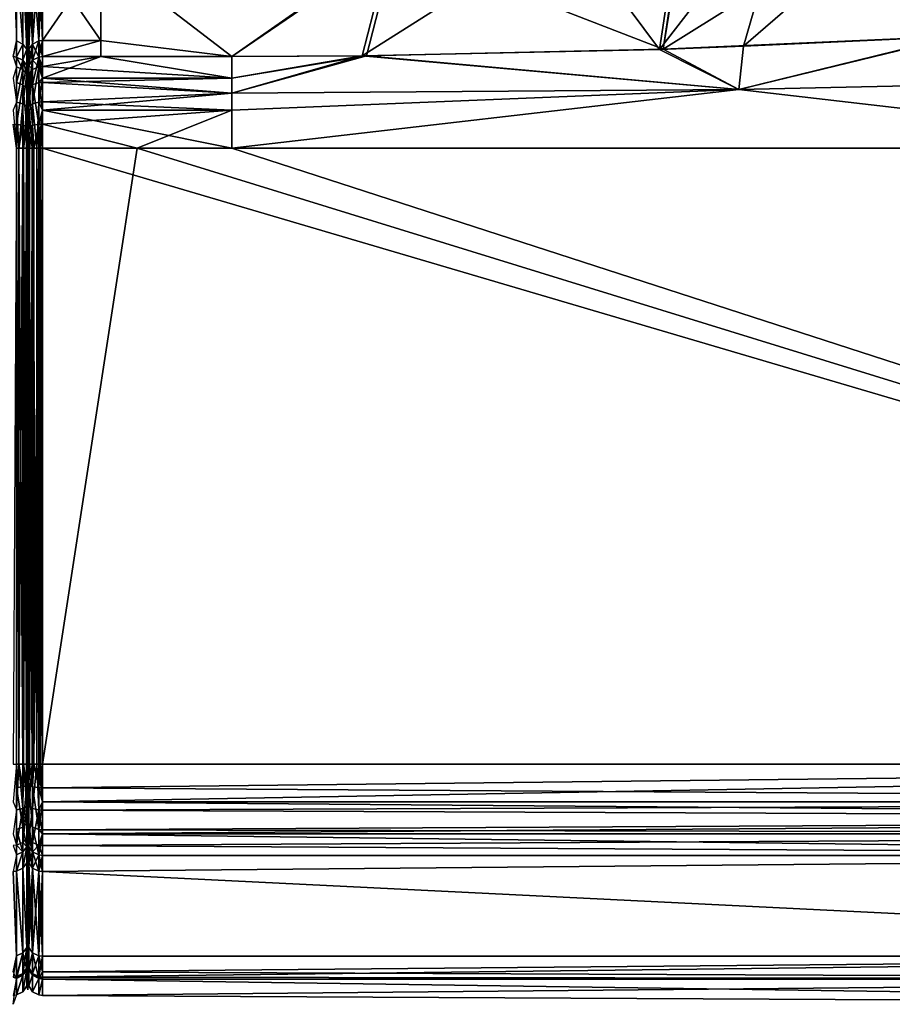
# Model space of a CAD drawing. Header units: centimetres. Extents: x -16.6 to 18, y -8.6 to -1.9.
# Tile 10 of 14: x 12.4 to 13.6, y -8.6 to -7.2. Entities that reach past the tile are written whole.
import ezdxf

# ---------------------------------------------------------------- set-up
doc = ezdxf.new("R2010")
doc.units = ezdxf.units.CM
doc.layers.get('0').update_dxf_attribs({"true_color": 0x5890e1})

msp = doc.modelspace()

# ---------------------------------------------------------------- meshes
at = {"color": 183, "true_color": 0x8c58e1}
mesh = msp.add_polyface(dxfattribs=at)
corners = [(14.4816, -7.1491, 29.2625), (14.0702, -7.2655, 29.2497), (14.0764, -7.1813, 29.2802), (13.6661, -7.207, 29.2981), (13.8705, -7.1951, 29.2894), (14.0745, -7.1814, 29.2803), (13.4793, -6.892, 29.8697), (13.2113, -6.9893, 29.8459), (13.1748, -6.9555, 31.0163), (14.0511, -6.8723, 29.4331), (13.8613, -6.9177, 29.4893), (13.6711, -6.9623, 29.5442), (13.286, -7.025, 29.652), (13.4402, -6.9865, 29.6421), (13.256, -7.225, 29.3129), (13.3727, -7.2207, 29.3092), (13.6752, -6.8986, 29.6229), (13.2444, -6.9993, 29.7435), (13.5312, -6.9013, 29.7398), (14.4854, -7.1488, 32.7702), (14.0787, -7.1811, 32.7524), (14.0702, -7.2655, 32.7828), (13.875, -7.1948, 32.7434), (13.671, -7.2068, 32.7346), (14.0556, -6.8769, 32.6037), (13.6755, -6.9656, 32.4947), (13.6798, -6.8964, 32.4101), (13.6099, -6.9275, 32.4037), (13.2936, -7.0234, 32.3811), (13.2614, -7.2248, 32.7198), (13.2911, -7.0239, 32.381), (13.8657, -6.9217, 32.5486), (13.5312, -6.9013, 32.2928), (13.2444, -6.9993, 32.289), (13.2113, -6.9893, 32.1866)]
mesh.append_faces([[corners[k] for k in face] for face in [(0, 1, 2), (1, 3, 4), (5, 1, 4), (5, 2, 1), (6, 7, 8), (9, 0, 2), (5, 9, 2), (5, 4, 9), (9, 4, 10), (4, 3, 10), (10, 3, 11), (12, 13, 14), (14, 13, 15), (15, 13, 11), (3, 15, 11), (13, 16, 11), (12, 17, 13), (7, 6, 17), (17, 6, 18), (13, 18, 16), (13, 17, 18), (19, 20, 21), (21, 20, 22), (23, 21, 22), (19, 24, 20), (25, 26, 27), (28, 25, 27), (28, 29, 25), (28, 30, 29), (20, 24, 22), (22, 24, 31), (23, 31, 25), (29, 23, 25), (25, 31, 26), (22, 31, 23), (28, 32, 33), (28, 27, 32), (32, 34, 33)]], dxfattribs={"color": 183})
mesh = msp.add_polyface(dxfattribs=at)
corners = [(12.3987, -7.0406, 31.7254), (12.48, -7.0632, 32.2099), (12.48, -7.0406, 31.7254), (12.48, -7.095, 29.6736), (12.3987, -7.095, 29.6736), (12.48, -7.0632, 29.8227), (12.48, -7.2128, 29.3761), (12.48, -7.0282, 31.0163), (13.2113, -6.9893, 29.8459), (13.1748, -6.9555, 31.0163), (13.1283, -7.0533, 29.6599), (13.286, -7.025, 29.652), (13.256, -7.225, 29.3129), (12.8432, -7.2341, 29.3215), (12.8825, -7.0807, 29.6685), (12.6621, -7.2351, 29.3226), (12.48, -7.2351, 29.3226), (13.2444, -6.9993, 29.7435), (12.3987, -7.0632, 32.2099), (12.48, -7.0661, 32.2411), (12.48, -7.095, 32.3589), (12.3987, -7.0661, 32.2411), (12.3987, -7.2128, 32.6564), (12.48, -7.2128, 32.6564), (12.48, -7.2351, 32.7099), (12.3987, -7.2351, 32.7099), (13.2113, -6.9893, 32.1866), (13.2614, -7.2248, 32.7198), (13.2911, -7.0239, 32.381), (12.8884, -7.0802, 32.3642), (12.8492, -7.2341, 32.711), (12.6621, -7.2351, 32.7099), (13.2444, -6.9993, 32.289), (13.2936, -7.0234, 32.3811), (12.3987, -7.0632, 29.8227)]
mesh.append_faces([[corners[k] for k in face] for face in [(0, 1, 2), (3, 4, 5), (4, 3, 6), (5, 7, 8), (8, 7, 9), (10, 11, 12), (13, 10, 12), (13, 14, 10), (13, 15, 14), (14, 15, 3), (3, 15, 6), (6, 15, 16), (3, 5, 14), (14, 5, 8), (10, 8, 17), (11, 10, 17), (10, 14, 8), (1, 18, 19), (20, 19, 21), (20, 22, 23), (24, 23, 25), (7, 2, 9), (9, 2, 26), (2, 1, 26), (27, 28, 29), (30, 29, 31), (30, 27, 29), (29, 20, 31), (31, 20, 23), (24, 31, 23), (26, 1, 29), (32, 29, 28), (33, 32, 28), (20, 29, 19), (19, 29, 1), (32, 26, 29)]], dxfattribs={"color": 183})
mesh.append_faces([[corners[k] for k in face] for face in [(7, 5, 34)]], dxfattribs={"vtx2": -1, "color": 183})
mesh = msp.add_polyface(dxfattribs=at)
corners = [(12.3659, -7.3621, 29.2398), (12.3716, -7.3303, 29.2472), (12.3716, -7.3621, 29.2433), (12.3629, -7.3293, 29.2428), (12.3629, -7.3621, 29.2389), (12.3629, -7.2712, 29.2733), (12.3716, -7.2399, 29.3245), (12.3716, -7.2742, 29.2768), (12.3724, -7.3621, 29.2443), (12.3716, -7.2176, 29.3782), (12.3629, -7.2357, 29.3228), (12.3629, -7.2133, 29.3763), (12.3629, -7.0955, 29.6738), (12.3716, -7.0998, 29.6754), (12.3629, -7.0638, 29.8227), (12.3716, -7.0333, 31.0163), (12.3629, -7.0288, 31.0163), (12.3716, -7.0457, 31.7252), (12.3629, -7.0638, 32.2099), (12.3716, -7.0684, 32.2096), (12.358, -7.0406, 31.7254), (12.3629, -7.0412, 31.7254), (12.3716, -7.0712, 32.2405), (12.3629, -7.0667, 32.241), (12.3629, -7.0955, 32.3587), (12.3716, -7.0998, 32.3571), (12.358, -7.095, 32.3589), (12.3716, -7.2176, 32.6544), (12.3629, -7.2133, 32.6562), (12.3629, -7.2357, 32.7097), (12.3716, -7.2399, 32.708), (12.358, -7.2351, 32.7099), (12.3659, -7.3621, 32.7927), (12.3629, -7.2984, 32.778), (12.3629, -7.3621, 32.7937), (12.3716, -7.3005, 32.7739), (12.3716, -7.3621, 32.7892), (12.3716, -7.253, 32.7319), (12.3629, -7.2493, 32.7344), (12.358, -7.2651, 32.7543), (12.358, -7.3096, 32.7839), (12.358, -7.3291, 29.2422), (12.3659, -8.2182, 29.2398), (12.358, -7.2351, 29.3226), (12.3716, -7.0684, 29.823), (12.358, -7.0632, 29.8227), (12.358, -7.0632, 32.2099), (12.3659, -8.2182, 32.7927), (12.3716, -8.2182, 32.7892)]
mesh.append_faces([[corners[k] for k in face] for face in [(0, 1, 2), (0, 3, 1), (0, 4, 3), (8, 2, 1), (32, 33, 34), (32, 35, 33), (32, 36, 35), (39, 33, 38), (34, 33, 40)]], dxfattribs={"color": 183})
mesh.append_faces([[corners[k] for k in face] for face in [(5, 6, 7), (7, 3, 5), (9, 10, 11), (9, 12, 13), (14, 13, 12), (15, 14, 16), (17, 18, 19), (16, 20, 21), (15, 21, 17), (22, 18, 23), (22, 24, 25), (23, 26, 24), (27, 24, 28), (27, 29, 30), (28, 31, 29), (37, 29, 38), (37, 33, 35)]], dxfattribs={"vtx0": -1, "color": 183})
mesh.append_faces([[corners[k] for k in face] for face in [(5, 10, 6), (41, 3, 4), (7, 1, 3), (42, 0, 2), (9, 6, 10), (9, 11, 12), (11, 10, 43), (14, 44, 13), (15, 44, 14), (17, 21, 18), (16, 14, 45), (15, 16, 21), (22, 19, 18), (22, 23, 24), (23, 18, 46), (27, 25, 24), (27, 28, 29), (28, 24, 26), (37, 30, 29), (38, 29, 31), (37, 38, 33), (47, 32, 34), (48, 36, 32)]], dxfattribs={"vtx2": -1, "color": 183})
mesh = msp.add_polyface(dxfattribs=at)
corners = [(12.3784, -7.2316, 29.384), (12.377, -7.2472, 29.3277), (12.377, -7.2249, 29.3812), (12.377, -7.1073, 29.6783), (12.3784, -7.114, 29.6808), (12.3716, -7.2399, 29.3245), (12.3716, -7.2176, 29.3782), (12.3716, -7.0998, 29.6754), (12.3784, -7.0934, 29.7511), (12.377, -7.0763, 29.8235), (12.3784, -7.0836, 29.8239), (12.3716, -7.0684, 29.823), (12.3784, -7.0485, 31.0163), (12.377, -7.0413, 31.0163), (12.3784, -7.0609, 31.7247), (12.377, -7.0763, 32.209), (12.3784, -7.0836, 32.2086), (12.3716, -7.0333, 31.0163), (12.377, -7.0537, 31.7249), (12.3716, -7.0684, 32.2096), (12.3716, -7.0457, 31.7252), (12.3784, -7.0863, 32.2387), (12.377, -7.0791, 32.2395), (12.377, -7.1073, 32.3542), (12.3784, -7.114, 32.3517), (12.3716, -7.0712, 32.2405), (12.3716, -7.0998, 32.3571), (12.3784, -7.2316, 32.6486), (12.377, -7.2249, 32.6513), (12.377, -7.2472, 32.7049), (12.3784, -7.2539, 32.7021), (12.3716, -7.2176, 32.6544), (12.3716, -7.2399, 32.708), (12.3784, -7.3076, 32.7605)]
mesh.append_faces([[corners[k] for k in face] for face in [(4, 3, 8), (8, 3, 9), (10, 8, 9)]], dxfattribs={"color": 183})
mesh.append_faces([[corners[k] for k in face] for face in [(0, 1, 2), (0, 3, 4), (2, 5, 6), (2, 7, 3), (9, 7, 11), (12, 9, 13), (14, 15, 16), (13, 11, 17), (18, 19, 15), (12, 18, 14), (13, 20, 18), (21, 15, 22), (21, 23, 24), (22, 19, 25), (22, 26, 23), (27, 23, 28), (27, 29, 30), (28, 26, 31), (28, 32, 29)]], dxfattribs={"vtx0": -1, "color": 183})
mesh.append_faces([[corners[k] for k in face] for face in [(33, 0, 4), (33, 4, 8), (33, 8, 10), (33, 10, 12), (33, 12, 14), (33, 14, 16), (33, 16, 21), (33, 21, 24), (33, 24, 27)]], dxfattribs={"vtx0": -1, "vtx2": -1, "color": 183})
mesh.append_faces([[corners[k] for k in face] for face in [(0, 2, 3), (2, 1, 5), (2, 6, 7), (9, 3, 7), (12, 10, 9), (14, 18, 15), (13, 9, 11), (18, 20, 19), (12, 13, 18), (13, 17, 20), (21, 16, 15), (21, 22, 23), (22, 15, 19), (22, 25, 26), (27, 24, 23), (27, 28, 29), (28, 23, 26), (28, 31, 32)]], dxfattribs={"vtx2": -1, "color": 183})
mesh = msp.add_polyface(dxfattribs=at)
corners = [(12.6621, -7.3621, 29.2383), (12.5305, -7.3621, 29.2383), (12.6621, -7.3096, 29.2486), (12.3987, -7.3291, 29.2422), (12.3987, -7.3621, 29.2383), (12.6621, -7.3621, 32.7943), (12.3987, -7.3096, 32.7839), (12.3987, -7.3621, 32.7943), (12.3807, -7.3621, 29.2491), (12.3852, -7.3303, 29.2472), (12.3852, -7.3621, 29.2433), (12.3797, -7.3323, 29.255), (12.3797, -7.3621, 29.2514), (12.3784, -7.334, 29.262), (12.3871, -7.3621, 29.2418), (12.3938, -7.3293, 29.2428), (12.3938, -7.3621, 29.2389), (12.3962, -7.3621, 29.2384), (12.3909, -7.3621, 32.7927), (12.3852, -7.3005, 32.7739), (12.3852, -7.3621, 32.7892), (12.3938, -7.3621, 32.7937), (12.3938, -7.2984, 32.778), (12.3844, -7.3621, 32.7883), (12.3797, -7.3042, 32.7668), (12.3799, -7.3621, 32.7818), (12.3797, -7.3621, 32.7812), (12.3784, -7.3174, 32.7651), (12.3784, -7.3621, 32.7739), (12.3909, -8.2182, 32.7927), (12.3784, -8.2182, 32.7739), (12.3784, -8.5195, 31.7247), (12.3784, -7.2316, 32.6486), (12.3784, -7.114, 32.3517), (12.3784, -7.0863, 32.2387), (12.3784, -7.0836, 32.2086), (12.3784, -7.0609, 31.7247), (12.3784, -7.0485, 31.0163), (12.3784, -7.0836, 29.8239), (12.3784, -7.114, 29.6808), (12.3784, -7.2316, 29.384), (12.3784, -7.3621, 29.2586), (12.3807, -8.2182, 29.2491), (12.3987, -8.2182, 32.7943), (12.3799, -8.2182, 32.7818), (12.3844, -8.2182, 32.7883), (12.3852, -8.2182, 32.7892)]
mesh.append_faces([[corners[k] for k in face] for face in [(0, 1, 2), (2, 1, 3), (1, 4, 3), (8, 9, 10), (8, 11, 9), (8, 12, 11), (14, 15, 16), (14, 9, 15), (14, 10, 9), (15, 3, 17), (16, 15, 17), (3, 4, 17), (18, 19, 20), (18, 21, 22), (6, 21, 7), (23, 24, 25), (23, 20, 19), (26, 27, 28), (26, 25, 24)]], dxfattribs={"color": 183})
mesh.append_faces([[corners[k] for k in face] for face in [(5, 6, 7), (12, 13, 11), (29, 21, 18), (30, 26, 28)]], dxfattribs={"vtx0": -1, "color": 183})
mesh.append_faces([[corners[k] for k in face] for face in [(31, 32, 33), (31, 33, 34), (31, 34, 35), (31, 35, 36), (31, 36, 37), (31, 37, 38), (31, 38, 39), (31, 39, 40)]], dxfattribs={"vtx0": -1, "vtx2": -1, "color": 183})
mesh.append_faces([[corners[k] for k in face] for face in [(12, 41, 13), (42, 8, 10), (43, 7, 21), (44, 25, 26), (45, 23, 25), (46, 20, 23), (29, 18, 20)]], dxfattribs={"vtx2": -1, "color": 183})
mesh = msp.add_polyface(dxfattribs=at)
corners = [(12.48, -7.2128, 29.3761), (12.3987, -7.2351, 29.3226), (12.3987, -7.2128, 29.3761), (12.3987, -7.095, 29.6736), (12.48, -7.095, 32.3589), (12.3987, -7.0661, 32.2411), (12.3987, -7.095, 32.3589), (12.3987, -7.2128, 32.6564), (12.48, -7.2128, 32.6564), (12.3987, -7.2351, 32.7099), (12.3784, -7.114, 29.6808), (12.3797, -7.0763, 29.8235), (12.3797, -7.1073, 29.6783), (12.3784, -7.2316, 29.384), (12.3797, -7.2249, 29.3812), (12.3852, -7.0998, 29.6754), (12.3852, -7.2176, 29.3782), (12.3938, -7.0955, 29.6738), (12.3938, -7.2133, 29.3763), (12.3938, -7.0955, 32.3587), (12.3938, -7.0667, 32.241), (12.3852, -7.0998, 32.3571), (12.3852, -7.0712, 32.2405), (12.3797, -7.1073, 32.3542), (12.3797, -7.0791, 32.2395), (12.3784, -7.114, 32.3517), (12.3938, -7.2133, 32.6562), (12.3852, -7.2176, 32.6544), (12.3797, -7.2249, 32.6513), (12.3784, -7.2316, 32.6486), (12.3784, -7.0836, 29.8239), (12.3938, -7.0638, 29.8227), (12.3852, -7.0684, 29.823), (12.3852, -7.2399, 29.3245), (12.3938, -7.2357, 29.3228), (12.3784, -7.0863, 32.2387), (12.3938, -7.2357, 32.7097), (12.3852, -7.2399, 32.708)]
mesh.append_faces([[corners[k] for k in face] for face in [(0, 1, 2), (3, 0, 2), (4, 5, 6), (6, 7, 4), (8, 7, 9)]], dxfattribs={"color": 183})
mesh.append_faces([[corners[k] for k in face] for face in [(10, 11, 12), (13, 12, 14), (14, 15, 16), (16, 17, 18), (18, 3, 2), (5, 19, 6), (20, 21, 19), (22, 23, 21), (24, 25, 23), (7, 19, 26), (26, 21, 27), (27, 23, 28), (28, 25, 29)]], dxfattribs={"vtx0": -1, "color": 183})
mesh.append_faces([[corners[k] for k in face] for face in [(10, 30, 11), (3, 17, 31), (17, 15, 32), (15, 12, 11), (13, 10, 12), (14, 12, 15), (14, 16, 33), (16, 15, 17), (16, 18, 34), (18, 17, 3), (18, 2, 1), (22, 24, 23), (24, 35, 25), (7, 6, 19), (7, 26, 36), (26, 19, 21), (26, 27, 37), (27, 21, 23), (28, 23, 25)]], dxfattribs={"vtx2": -1, "color": 183})
mesh = msp.add_polyface(dxfattribs=at)
corners = [(14.7849, -8.5171, 29.8227), (14.7849, -8.5522, 31.0163), (12.3987, -8.5171, 29.8227), (12.3987, -8.5398, 31.7254), (14.7849, -8.5171, 32.2099), (15.4264, -8.5171, 29.8226), (14.7849, -8.3452, 29.3226), (15.3022, -8.3452, 29.3226), (14.785, -8.4853, 29.6736), (15.4262, -8.4853, 29.6734), (12.3987, -8.5069, 29.747), (12.3987, -8.3153, 29.2783), (15.3022, -8.3153, 29.2783), (12.3987, -8.3096, 29.2729), (15.3022, -8.2944, 29.2612), (15.3022, -8.2182, 29.2383), (15.3022, -8.2705, 29.2486), (12.3987, -8.2512, 29.2422), (12.3987, -8.2706, 29.2486), (12.3987, -8.3676, 29.3761), (15.4772, -7.3621, 29.2383), (14.0702, -7.2655, 29.2497), (15.4772, -7.205, 29.2383), (14.0697, -7.3621, 29.2383), (13.6661, -7.207, 29.2981), (13.3662, -7.2808, 29.2577), (14.7849, -8.3452, 32.7099), (12.3987, -8.3676, 32.6564), (14.785, -8.4853, 32.3589), (15.3022, -8.2182, 32.7943), (12.3987, -8.2706, 32.7839), (15.3021, -8.2706, 32.7839), (15.3021, -8.3152, 32.7542), (12.3987, -8.3316, 32.7347), (15.3022, -8.3452, 32.7099), (15.3021, -8.2944, 32.7713), (12.3987, -8.3152, 32.7543), (12.3987, -8.2822, 32.7785), (15.4262, -8.4853, 32.3591), (12.3987, -8.5143, 32.2411), (15.4264, -8.5171, 32.21), (14.0697, -7.3621, 32.7943), (15.4772, -7.3621, 32.7943), (14.0702, -7.2655, 32.7828), (13.3662, -7.2808, 32.7749), (13.671, -7.2068, 32.7346), (15.4772, -7.2684, 32.7943), (15.4772, -7.205, 32.7943), (12.5305, -7.3621, 29.2383), (12.6621, -7.3621, 29.2383), (12.6621, -7.3621, 32.7943)]
mesh.append_faces([[corners[k] for k in face] for face in [(0, 1, 2), (3, 1, 4), (0, 5, 1), (6, 7, 8), (8, 7, 9), (0, 10, 8), (9, 0, 8), (6, 11, 12), (7, 6, 12), (12, 13, 14), (15, 16, 17), (16, 14, 18), (8, 19, 6), (20, 21, 22), (21, 20, 23), (24, 21, 25), (25, 21, 23), (26, 27, 28), (29, 30, 31), (26, 32, 33), (26, 34, 32), (32, 35, 36), (35, 31, 37), (4, 38, 28), (28, 39, 4), (26, 28, 34), (34, 28, 38), (4, 1, 40), (41, 42, 43), (44, 43, 45), (43, 44, 41), (42, 46, 43), (43, 46, 47)]], dxfattribs={"color": 183})
mesh.append_faces([[corners[k] for k in face] for face in [(15, 48, 49), (15, 49, 23), (15, 23, 20), (29, 41, 50)]], dxfattribs={"vtx0": -1, "vtx2": -1, "color": 183})
mesh.append_faces([[corners[k] for k in face] for face in [(42, 41, 29)]], dxfattribs={"vtx1": -1, "vtx2": -1, "color": 183})
mesh = msp.add_polyface(dxfattribs=at)
corners = [(12.3987, -8.5171, 29.8227), (14.7849, -8.5522, 31.0163), (12.3987, -8.5398, 31.7254), (12.3987, -8.5171, 32.2099), (14.7849, -8.5171, 32.2099), (12.3987, -8.5069, 29.747), (14.7849, -8.5171, 29.8227), (14.785, -8.4853, 29.6736), (12.3987, -8.4853, 29.6736), (12.3987, -8.3452, 29.3226), (12.3987, -8.3153, 29.2783), (14.7849, -8.3452, 29.3226), (12.3987, -8.3096, 29.2729), (15.3022, -8.3153, 29.2783), (15.3022, -8.2944, 29.2612), (12.3987, -8.2706, 29.2486), (15.3022, -8.2705, 29.2486), (12.3987, -8.2512, 29.2422), (15.3022, -8.2182, 29.2383), (12.3987, -8.2182, 29.2383), (12.3987, -8.3676, 29.3761), (13.3662, -7.2808, 29.2577), (14.0697, -7.3621, 29.2383), (12.6621, -7.3621, 29.2383), (12.6621, -7.3096, 29.2486), (12.6621, -7.2859, 29.2612), (12.8432, -7.2341, 29.3215), (13.256, -7.225, 29.3129), (13.3727, -7.2207, 29.3092), (13.6661, -7.207, 29.2981), (12.3987, -8.3452, 32.7099), (12.3987, -8.3676, 32.6564), (14.7849, -8.3452, 32.7099), (14.785, -8.4853, 32.3589), (12.3987, -8.4853, 32.3589), (12.3987, -8.2182, 32.7943), (12.3987, -8.2706, 32.7839), (15.3022, -8.2182, 32.7943), (15.3021, -8.2706, 32.7839), (12.3987, -8.2822, 32.7785), (15.3021, -8.2944, 32.7713), (12.3987, -8.3152, 32.7543), (15.3021, -8.3152, 32.7542), (12.3987, -8.3316, 32.7347), (12.3987, -8.5143, 32.2411), (12.3987, -7.3621, 32.7943), (13.2614, -7.2248, 32.7198), (13.3662, -7.2808, 32.7749), (13.671, -7.2068, 32.7346), (12.8492, -7.2341, 32.711), (12.6621, -7.2859, 32.7713), (12.6621, -7.3096, 32.7839), (12.6621, -7.3621, 32.7943), (14.0697, -7.3621, 32.7943), (12.6621, -7.2651, 32.7543), (12.5305, -7.3621, 29.2383)]
mesh.append_faces([[corners[k] for k in face] for face in [(0, 1, 2), (3, 2, 4), (0, 5, 6), (7, 5, 8), (9, 10, 11), (10, 12, 13), (14, 12, 15), (16, 15, 17), (18, 17, 19), (8, 20, 7), (11, 20, 9), (21, 22, 23), (24, 21, 23), (24, 25, 21), (21, 25, 26), (27, 21, 26), (27, 28, 21), (21, 28, 29), (30, 31, 32), (33, 31, 34), (35, 36, 37), (38, 36, 39), (40, 39, 41), (42, 41, 43), (32, 43, 30), (34, 44, 33), (4, 44, 3), (46, 47, 48), (46, 49, 47), (47, 49, 50), (51, 47, 50), (51, 52, 47), (47, 52, 53), (49, 54, 50)]], dxfattribs={"color": 183})
mesh.append_faces([[corners[k] for k in face] for face in [(37, 45, 35)]], dxfattribs={"vtx0": -1, "color": 183})
mesh.append_faces([[corners[k] for k in face] for face in [(37, 52, 45)]], dxfattribs={"vtx0": -1, "vtx2": -1, "color": 183})
mesh.append_faces([[corners[k] for k in face] for face in [(18, 19, 55)]], dxfattribs={"vtx1": -1, "vtx2": -1, "color": 183})
mesh = msp.add_polyface(dxfattribs=at)
corners = [(12.3784, -7.2316, 29.384), (12.3797, -7.2472, 29.3277), (12.3784, -7.2539, 29.3304), (12.3797, -7.2249, 29.3812), (12.3852, -7.2399, 29.3245), (12.3852, -7.2176, 29.3782), (12.3938, -7.2357, 29.3228), (12.3784, -7.3174, 29.2674), (12.3797, -7.2794, 29.2828), (12.3797, -7.3323, 29.255), (12.3784, -7.334, 29.262), (12.3784, -7.2842, 29.2881), (12.3852, -7.2742, 29.2768), (12.3938, -7.2712, 29.2733), (12.3938, -7.3293, 29.2428), (12.3852, -7.3303, 29.2472), (12.3938, -7.2133, 32.6562), (12.3852, -7.2399, 32.708), (12.3938, -7.2357, 32.7097), (12.3852, -7.2176, 32.6544), (12.3797, -7.2472, 32.7049), (12.3797, -7.2249, 32.6513), (12.3784, -7.2539, 32.7021), (12.3909, -7.3621, 32.7927), (12.3938, -7.2984, 32.778), (12.3852, -7.3005, 32.7739), (12.3938, -7.2493, 32.7344), (12.3852, -7.253, 32.7319), (12.3844, -7.3621, 32.7883), (12.3797, -7.3042, 32.7668), (12.3797, -7.2595, 32.7273), (12.3784, -7.2794, 32.7399), (12.3784, -7.2655, 32.7232), (12.3784, -7.3076, 32.7605), (12.3784, -7.3174, 32.7651), (12.3797, -7.3621, 32.7812), (12.3784, -7.2316, 32.6486)]
mesh.append_faces([[corners[k] for k in face] for face in [(7, 8, 9), (10, 7, 9), (7, 11, 8), (23, 24, 25), (28, 25, 29), (31, 30, 32), (31, 29, 30), (31, 33, 29), (29, 33, 34), (35, 29, 34)]], dxfattribs={"color": 183})
mesh.append_faces([[corners[k] for k in face] for face in [(0, 1, 2), (3, 4, 1), (5, 6, 4), (11, 1, 8), (8, 4, 12), (12, 6, 13), (12, 14, 15), (8, 15, 9), (16, 17, 18), (19, 20, 17), (21, 22, 20), (26, 17, 27), (27, 20, 30), (30, 22, 32), (27, 29, 25), (26, 25, 24)]], dxfattribs={"vtx0": -1, "color": 183})
mesh.append_faces([[corners[k] for k in face] for face in [(0, 3, 1), (11, 2, 1), (8, 1, 4), (12, 4, 6), (8, 12, 15), (19, 21, 20), (21, 36, 22), (27, 17, 20), (30, 20, 22), (27, 30, 29), (26, 27, 25)]], dxfattribs={"vtx2": -1, "color": 183})
mesh = msp.add_polyface(dxfattribs=at)
corners = [(12.48, -7.2351, 29.3226), (12.3987, -7.2351, 29.3226), (12.48, -7.2128, 29.3761), (12.3987, -7.3096, 29.2486), (12.6621, -7.3096, 29.2486), (12.3987, -7.3291, 29.2422), (12.6621, -7.2859, 29.2612), (12.3987, -7.2708, 29.2729), (12.6621, -7.2651, 29.2783), (12.3987, -7.2651, 29.2783), (12.6621, -7.2351, 29.3226), (12.8432, -7.2341, 29.3215), (12.3987, -7.2351, 32.7099), (12.3987, -7.2488, 32.7347), (12.48, -7.2351, 32.7099), (12.6621, -7.2651, 32.7543), (12.6621, -7.2351, 32.7099), (12.3987, -7.2651, 32.7543), (12.6621, -7.2859, 32.7713), (12.3987, -7.2981, 32.7785), (12.6621, -7.3096, 32.7839), (12.3987, -7.3096, 32.7839), (12.8492, -7.2341, 32.711), (12.3938, -7.2133, 29.3763), (12.3938, -7.2357, 29.3228), (12.3938, -7.2712, 29.2733), (12.3938, -7.3293, 29.2428), (12.3987, -7.2128, 32.6564), (12.3938, -7.2357, 32.7097), (12.3938, -7.2493, 32.7344), (12.3938, -7.2984, 32.778), (12.3938, -7.3621, 32.7937), (12.6621, -7.3621, 32.7943), (12.3852, -7.2742, 29.2768), (12.3852, -7.2399, 32.708)]
mesh.append_faces([[corners[k] for k in face] for face in [(0, 1, 2), (3, 4, 5), (3, 6, 4), (3, 7, 6), (6, 7, 8), (8, 7, 9), (0, 9, 1), (0, 8, 9), (0, 10, 8), (6, 8, 11), (11, 8, 10), (12, 13, 14), (14, 13, 15), (16, 14, 15), (13, 17, 15), (15, 17, 18), (18, 17, 19), (20, 19, 21), (20, 18, 19), (16, 15, 22), (1, 9, 24), (24, 9, 25), (25, 9, 7), (3, 25, 7), (3, 26, 25), (3, 5, 26), (17, 29, 30), (19, 30, 21), (19, 17, 30), (30, 31, 21), (17, 13, 29)]], dxfattribs={"color": 183})
mesh.append_faces([[corners[k] for k in face] for face in [(23, 1, 24), (27, 28, 12), (13, 28, 29)]], dxfattribs={"vtx0": -1, "color": 183})
mesh.append_faces([[corners[k] for k in face] for face in [(32, 20, 21), (33, 25, 26), (13, 12, 28), (29, 28, 34)]], dxfattribs={"vtx2": -1, "color": 183})
mesh = msp.add_polyface(dxfattribs=at)
corners = [(12.3784, -7.3076, 32.7605), (12.3784, -7.2655, 32.7232), (12.3784, -7.2794, 32.7399), (12.3724, -7.3621, 29.2443), (12.377, -7.3323, 29.255), (12.3768, -7.3621, 29.2508), (12.3716, -7.3303, 29.2472), (12.3716, -7.2742, 29.2768), (12.377, -7.2472, 29.3277), (12.377, -7.2794, 29.2828), (12.3784, -7.3174, 29.2674), (12.3784, -7.2842, 29.2881), (12.3784, -7.334, 29.262), (12.377, -7.3621, 29.2514), (12.3784, -7.2539, 29.3304), (12.3784, -7.3621, 29.2586), (12.377, -7.2595, 32.7273), (12.377, -7.3042, 32.7668), (12.3784, -7.3174, 32.7651), (12.377, -7.2472, 32.7049), (12.3724, -7.3621, 32.7883), (12.3716, -7.3005, 32.7739), (12.3716, -7.3621, 32.7892), (12.3768, -7.3621, 32.7818), (12.377, -7.3621, 32.7812), (12.3784, -7.3621, 32.7739), (12.3716, -7.2399, 32.708), (12.3716, -7.253, 32.7319), (12.3768, -8.2182, 32.7818), (12.3784, -8.2182, 32.7739), (12.3784, -8.2182, 29.2586), (12.3784, -7.2316, 29.384), (12.3784, -7.2316, 32.6486), (12.3784, -7.2539, 32.7021), (12.3716, -7.2399, 29.3245), (12.3768, -8.2182, 29.2508), (12.3724, -8.2182, 29.2443), (12.3716, -8.2182, 29.2433), (12.3716, -7.3621, 29.2433), (12.3724, -8.2182, 32.7883)]
mesh.append_faces([[corners[k] for k in face] for face in [(3, 4, 5), (3, 6, 4), (10, 9, 11), (10, 4, 9), (10, 12, 4), (5, 4, 13), (2, 16, 17), (0, 17, 18), (0, 2, 17), (20, 21, 22), (20, 17, 21), (20, 23, 17), (17, 23, 24), (18, 24, 25), (18, 17, 24), (2, 1, 16)]], dxfattribs={"color": 183})
mesh.append_faces([[corners[k] for k in face] for face in [(0, 1, 2), (7, 8, 9), (9, 14, 11), (15, 4, 12), (7, 4, 6), (1, 19, 16), (16, 26, 27), (16, 21, 17), (28, 24, 23)]], dxfattribs={"vtx0": -1, "color": 183})
mesh.append_faces([[corners[k] for k in face] for face in [(0, 25, 29), (0, 30, 15), (0, 15, 12), (0, 12, 10), (0, 10, 11), (0, 11, 14), (0, 14, 31), (0, 32, 33), (0, 33, 1)]], dxfattribs={"vtx0": -1, "vtx2": -1, "color": 183})
mesh.append_faces([[corners[k] for k in face] for face in [(0, 18, 25), (7, 34, 8), (9, 8, 14), (15, 13, 4), (7, 9, 4), (35, 5, 13), (36, 3, 5), (37, 38, 3), (31, 14, 8), (1, 33, 19), (16, 19, 26), (16, 27, 21), (29, 25, 24), (39, 20, 22), (28, 23, 20)]], dxfattribs={"vtx2": -1, "color": 183})
mesh = msp.add_polyface(dxfattribs=at)
corners = [(12.5305, -7.3621, 29.2383), (12.3987, -8.2182, 29.2383), (12.3987, -7.3621, 29.2383), (12.3784, -8.2182, 29.2586), (12.3797, -7.3621, 29.2514), (12.3797, -8.2182, 29.2514), (12.3807, -8.2182, 29.2491), (12.3807, -7.3621, 29.2491), (12.3962, -7.3621, 29.2384), (12.3938, -8.2182, 29.2389), (12.3962, -8.2182, 29.2384), (12.3871, -8.2182, 29.2418), (12.3938, -7.3621, 29.2389), (12.3852, -8.2182, 29.2433), (12.3871, -7.3621, 29.2418), (12.3852, -7.3621, 29.2433), (12.3797, -8.2481, 29.255), (12.3852, -8.25, 29.2472), (12.3987, -8.2182, 32.7943), (12.3938, -7.3621, 32.7937), (12.3938, -8.2182, 32.7937), (12.3799, -8.2182, 32.7818), (12.3797, -7.3621, 32.7812), (12.3797, -8.2182, 32.7812), (12.3844, -8.2182, 32.7883), (12.3799, -7.3621, 32.7818), (12.3852, -8.2182, 32.7892), (12.3844, -7.3621, 32.7883), (12.3909, -8.2182, 32.7927), (12.3852, -7.3621, 32.7892), (12.3784, -8.5195, 31.7247), (12.3784, -8.2182, 32.7739), (12.3784, -7.3621, 32.7739), (12.3784, -7.3174, 32.7651), (12.3784, -7.3076, 32.7605), (12.3784, -7.2794, 32.7399), (12.3784, -7.2655, 32.7232), (12.3784, -7.2539, 32.7021), (12.3784, -7.2316, 32.6486), (12.3784, -7.2316, 29.384), (12.3784, -7.2539, 29.3304), (12.3784, -7.2842, 29.2881), (12.3784, -7.3174, 29.2674), (12.3784, -7.334, 29.262), (12.3784, -7.3621, 29.2586), (12.3784, -8.2464, 29.262)]
mesh.append_faces([[corners[k] for k in face] for face in [(5, 6, 16), (17, 13, 11)]], dxfattribs={"color": 183})
mesh.append_faces([[corners[k] for k in face] for face in [(0, 1, 2), (3, 4, 5), (6, 4, 7), (1, 8, 2), (9, 8, 10), (11, 12, 9), (13, 14, 11), (6, 15, 13), (18, 19, 20), (21, 22, 23), (24, 25, 21), (26, 27, 24), (28, 29, 26)]], dxfattribs={"vtx0": -1, "color": 183})
mesh.append_faces([[corners[k] for k in face] for face in [(30, 31, 32), (30, 32, 33), (30, 33, 34), (30, 34, 35), (30, 35, 36), (30, 36, 37), (30, 37, 38), (30, 39, 40), (30, 40, 41), (30, 41, 42), (30, 42, 43), (30, 43, 44), (30, 44, 3)]], dxfattribs={"vtx0": -1, "vtx2": -1, "color": 183})
mesh.append_faces([[corners[k] for k in face] for face in [(3, 44, 4), (6, 5, 4), (1, 10, 8), (9, 12, 8), (11, 14, 12), (13, 15, 14), (45, 3, 5), (28, 20, 19), (31, 23, 22)]], dxfattribs={"vtx2": -1, "color": 183})
mesh = msp.add_polyface(dxfattribs=at)
corners = [(12.3784, -8.2182, 29.2586), (12.377, -7.3621, 29.2514), (12.3784, -7.3621, 29.2586), (12.3768, -8.2182, 29.2508), (12.377, -8.2182, 29.2514), (12.3724, -8.2182, 29.2443), (12.3768, -7.3621, 29.2508), (12.3716, -8.2182, 29.2433), (12.3724, -7.3621, 29.2443), (12.3716, -8.25, 29.2472), (12.377, -8.2481, 29.255), (12.3784, -8.2629, 29.2674), (12.3784, -8.2464, 29.262), (12.377, -8.3009, 29.2828), (12.3784, -8.2961, 29.2881), (12.3716, -8.3062, 29.2768), (12.3784, -8.2182, 32.7739), (12.377, -7.3621, 32.7812), (12.377, -8.2182, 32.7812), (12.3724, -8.2182, 32.7883), (12.3716, -7.3621, 32.7892), (12.3716, -8.2182, 32.7892), (12.3768, -8.2182, 32.7818), (12.3724, -7.3621, 32.7883), (12.377, -8.2761, 32.7668), (12.3716, -8.2799, 32.7739), (12.3784, -8.3009, 32.7399), (12.3784, -8.2728, 32.7605), (12.3784, -8.2629, 32.7651), (12.3716, -8.3273, 32.7319), (12.3784, -7.3076, 32.7605), (12.3784, -8.3148, 32.7232), (12.3784, -8.3264, 32.7021), (12.3784, -8.3488, 32.6486), (12.3784, -8.4663, 32.3517), (12.3784, -8.4941, 32.2387), (12.3784, -8.4968, 32.2086), (12.3784, -8.5195, 31.7247), (12.3784, -8.5319, 31.0163), (12.3784, -8.4968, 29.8239), (12.3784, -8.487, 29.7511), (12.3784, -8.4663, 29.6808), (12.3784, -8.3488, 29.384), (12.3784, -8.3264, 29.3304)]
mesh.append_faces([[corners[k] for k in face] for face in [(9, 7, 5), (10, 5, 3), (4, 10, 3), (11, 10, 12), (11, 13, 10), (11, 14, 13), (5, 10, 9), (19, 24, 22), (19, 25, 24), (19, 21, 25), (26, 27, 24), (24, 27, 28), (18, 28, 16), (18, 24, 28), (18, 22, 24)]], dxfattribs={"color": 183})
mesh.append_faces([[corners[k] for k in face] for face in [(0, 1, 2), (3, 1, 4), (5, 6, 3), (7, 8, 5), (10, 0, 12), (10, 15, 9), (16, 17, 18), (19, 20, 21), (22, 23, 19), (29, 24, 25)]], dxfattribs={"vtx0": -1, "color": 183})
mesh.append_faces([[corners[k] for k in face] for face in [(30, 16, 28), (30, 28, 27), (30, 27, 26), (30, 26, 31), (30, 31, 32), (30, 32, 33), (30, 33, 34), (30, 34, 35), (30, 35, 36), (30, 36, 37), (30, 37, 38), (30, 38, 39), (30, 39, 40), (30, 40, 41), (30, 41, 42), (30, 42, 43), (30, 43, 14), (30, 14, 11), (30, 11, 12), (30, 12, 0)]], dxfattribs={"vtx0": -1, "vtx2": -1, "color": 183})
mesh.append_faces([[corners[k] for k in face] for face in [(0, 4, 1), (10, 4, 0), (10, 13, 15), (22, 18, 17)]], dxfattribs={"vtx2": -1, "color": 183})
mesh = msp.add_polyface(dxfattribs=at)
corners = [(12.3659, -8.2182, 29.2398), (12.3629, -7.3621, 29.2389), (12.3659, -7.3621, 29.2398), (12.3716, -7.3621, 29.2433), (12.3716, -8.2182, 29.2433), (12.3629, -8.2182, 29.2389), (12.3629, -8.251, 29.2428), (12.3716, -8.25, 29.2472), (12.3629, -8.3092, 29.2733), (12.3716, -8.3404, 29.3245), (12.3629, -8.3446, 29.3228), (12.3716, -8.3062, 29.2768), (12.3629, -8.3671, 29.3763), (12.3716, -8.3628, 29.3782), (12.3716, -8.4806, 29.6754), (12.3629, -8.4848, 29.6738), (12.358, -8.5069, 29.747), (12.3629, -8.5165, 29.8227), (12.3716, -8.5119, 29.823), (12.358, -8.5522, 31.0163), (12.3629, -8.5392, 31.7254), (12.3716, -8.5347, 31.7252), (12.3716, -8.5119, 32.2096), (12.3629, -8.5165, 32.2099), (12.358, -8.5398, 31.7254), (12.358, -8.5143, 32.2411), (12.3629, -8.5137, 32.241), (12.3716, -8.5092, 32.2405), (12.3716, -8.4806, 32.3571), (12.3629, -8.4848, 32.3587), (12.358, -8.3676, 32.6564), (12.3629, -8.3671, 32.6562), (12.3716, -8.3628, 32.6544), (12.3716, -8.3404, 32.708), (12.3629, -8.3446, 32.7097), (12.3659, -8.2182, 32.7927), (12.3629, -7.3621, 32.7937), (12.3629, -8.2182, 32.7937), (12.3716, -8.2182, 32.7892), (12.3659, -7.3621, 32.7927), (12.358, -8.3152, 32.7543), (12.3629, -8.3311, 32.7344), (12.3629, -8.2819, 32.778), (12.358, -8.3316, 32.7347), (12.3716, -8.2799, 32.7739), (12.358, -8.2707, 32.7839), (12.3716, -8.3273, 32.7319), (12.358, -8.3676, 29.3761), (12.358, -8.2182, 32.7943)]
mesh.append_faces([[corners[k] for k in face] for face in [(5, 0, 6), (6, 0, 7), (0, 4, 7), (16, 15, 17), (19, 17, 20), (40, 41, 42), (35, 44, 38), (35, 42, 44), (35, 37, 42), (42, 37, 45)]], dxfattribs={"color": 183})
mesh.append_faces([[corners[k] for k in face] for face in [(0, 1, 2), (0, 3, 4), (8, 9, 10), (6, 11, 8), (12, 9, 13), (12, 14, 15), (17, 14, 18), (20, 18, 21), (20, 22, 23), (23, 24, 20), (25, 23, 26), (26, 22, 27), (26, 28, 29), (30, 29, 31), (31, 28, 32), (31, 33, 34), (35, 36, 37), (38, 39, 35), (43, 34, 41), (41, 33, 46), (41, 44, 42)]], dxfattribs={"vtx0": -1, "color": 183})
mesh.append_faces([[corners[k] for k in face] for face in [(0, 5, 1), (8, 11, 9), (6, 7, 11), (47, 12, 15), (12, 10, 9), (12, 13, 14), (17, 15, 14), (20, 17, 18), (20, 21, 22), (25, 26, 29), (26, 23, 22), (26, 27, 28), (30, 31, 34), (31, 29, 28), (31, 32, 33), (48, 37, 36), (41, 34, 33), (41, 46, 44)]], dxfattribs={"vtx2": -1, "color": 183})
mesh = msp.add_polyface(dxfattribs=at)
corners = [(12.3797, -8.3009, 29.2828), (12.3852, -8.3404, 29.3245), (12.3797, -8.3331, 29.3277), (12.3784, -8.2961, 29.2881), (12.3938, -8.3092, 29.2733), (12.3987, -8.3096, 29.2729), (12.3987, -8.3153, 29.2783), (12.3938, -8.3446, 29.3228), (12.3987, -8.3452, 29.3226), (12.3852, -8.3062, 29.2768), (12.3784, -8.3488, 29.384), (12.3797, -8.3555, 29.3812), (12.3852, -8.3628, 29.3782), (12.3938, -8.3311, 32.7344), (12.3852, -8.3404, 32.708), (12.3938, -8.3446, 32.7097), (12.3987, -8.3152, 32.7543), (12.3987, -8.3316, 32.7347), (12.3987, -8.3452, 32.7099), (12.3797, -8.3208, 32.7273), (12.3784, -8.3009, 32.7399), (12.3784, -8.3148, 32.7232), (12.3938, -8.2819, 32.778), (12.3852, -8.3273, 32.7319), (12.3784, -8.3264, 32.7021), (12.3797, -8.3331, 32.7049), (12.3938, -8.3671, 32.6562), (12.3852, -8.3628, 32.6544), (12.3797, -8.3555, 32.6513), (12.3784, -8.3488, 32.6486), (12.3784, -8.5195, 31.7247), (12.3784, -8.2728, 32.7605), (12.3784, -8.2629, 32.7651), (12.3784, -8.2182, 32.7739), (12.3784, -8.2182, 29.2586), (12.3784, -8.2464, 29.262), (12.3784, -8.2628, 29.2674), (12.3784, -8.3264, 29.3304), (12.3938, -8.3671, 29.3763), (12.3987, -8.3676, 32.6564)]
mesh.append_faces([[corners[k] for k in face] for face in [(4, 5, 6), (7, 6, 8), (7, 4, 6), (16, 13, 17), (19, 20, 21)]], dxfattribs={"color": 183})
mesh.append_faces([[corners[k] for k in face] for face in [(0, 1, 2), (2, 3, 0), (7, 9, 4), (10, 2, 11), (11, 1, 12), (13, 14, 15), (13, 18, 17), (22, 23, 13), (19, 24, 25), (19, 14, 23), (26, 14, 27), (27, 25, 28), (28, 24, 29)]], dxfattribs={"vtx0": -1, "color": 183})
mesh.append_faces([[corners[k] for k in face] for face in [(30, 31, 32), (30, 32, 33), (30, 34, 35), (30, 35, 36)]], dxfattribs={"vtx0": -1, "vtx2": -1, "color": 183})
mesh.append_faces([[corners[k] for k in face] for face in [(0, 9, 1), (2, 37, 3), (7, 1, 9), (10, 37, 2), (11, 2, 1), (12, 1, 7), (38, 7, 8), (13, 23, 14), (13, 15, 18), (19, 21, 24), (19, 25, 14), (39, 18, 15), (26, 15, 14), (27, 14, 25), (28, 25, 24)]], dxfattribs={"vtx2": -1, "color": 183})
mesh = msp.add_polyface(dxfattribs=at)
corners = [(12.3784, -8.2628, 29.2674), (12.3797, -8.2481, 29.255), (12.3797, -8.3009, 29.2828), (12.3784, -8.2961, 29.2881), (12.3807, -8.2182, 29.2491), (12.3852, -8.25, 29.2472), (12.3784, -8.2464, 29.262), (12.3797, -8.2182, 29.2514), (12.3852, -8.2182, 29.2433), (12.3938, -8.251, 29.2428), (12.3871, -8.2182, 29.2418), (12.3938, -8.2182, 29.2389), (12.3962, -8.2182, 29.2384), (12.3987, -8.2512, 29.2422), (12.3987, -8.2182, 29.2383), (12.3987, -8.2706, 29.2486), (12.3938, -8.3092, 29.2733), (12.3987, -8.3096, 29.2729), (12.3852, -8.3062, 29.2768), (12.3987, -8.2182, 32.7943), (12.3938, -8.2182, 32.7937), (12.3987, -8.2706, 32.7839), (12.3938, -8.2819, 32.778), (12.3987, -8.2822, 32.7785), (12.3987, -8.3152, 32.7543), (12.3909, -8.2182, 32.7927), (12.3852, -8.2799, 32.7739), (12.3938, -8.3311, 32.7344), (12.3852, -8.2182, 32.7892), (12.3844, -8.2182, 32.7883), (12.3797, -8.2761, 32.7668), (12.3799, -8.2182, 32.7818), (12.3797, -8.2182, 32.7812), (12.3784, -8.2629, 32.7651), (12.3784, -8.2182, 32.7739), (12.3784, -8.2728, 32.7605), (12.3784, -8.3009, 32.7399), (12.3797, -8.3208, 32.7273), (12.3852, -8.3273, 32.7319)]
mesh.append_faces([[corners[k] for k in face] for face in [(0, 1, 2), (3, 0, 2), (1, 4, 5), (4, 8, 5), (9, 10, 11), (12, 9, 11), (12, 13, 9), (12, 14, 13), (13, 15, 9), (9, 15, 16), (9, 5, 10), (15, 17, 16), (0, 6, 1), (19, 20, 21), (21, 20, 22), (23, 22, 24), (23, 21, 22), (20, 25, 22), (22, 25, 26), (24, 22, 27), (25, 28, 26), (26, 28, 29), (30, 29, 31), (32, 30, 31), (32, 33, 30), (32, 34, 33), (33, 35, 30), (30, 35, 36), (29, 30, 26), (36, 37, 30)]], dxfattribs={"color": 183})
mesh.append_faces([[corners[k] for k in face] for face in [(6, 7, 1), (5, 16, 18), (1, 18, 2), (37, 26, 30)]], dxfattribs={"vtx0": -1, "color": 183})
mesh.append_faces([[corners[k] for k in face] for face in [(5, 9, 16), (1, 5, 18), (22, 26, 38), (37, 38, 26)]], dxfattribs={"vtx2": -1, "color": 183})
mesh = msp.add_polyface(dxfattribs=at)
corners = [(12.3784, -8.3488, 29.384), (12.3797, -8.473, 29.6783), (12.3784, -8.4663, 29.6808), (12.3797, -8.3555, 29.3812), (12.3852, -8.4806, 29.6754), (12.3852, -8.3628, 29.3782), (12.3938, -8.3446, 29.3228), (12.3938, -8.3671, 29.3763), (12.3938, -8.4848, 29.6738), (12.3987, -8.3452, 29.3226), (12.3987, -8.3676, 29.3761), (12.3987, -8.4853, 29.6736), (12.3784, -8.487, 29.7511), (12.3797, -8.504, 29.8235), (12.3987, -8.5069, 29.747), (12.3987, -8.3676, 32.6564), (12.3938, -8.3446, 32.7097), (12.3938, -8.3671, 32.6562), (12.3938, -8.4848, 32.3587), (12.3987, -8.4853, 32.3589), (12.3852, -8.4806, 32.3571), (12.3852, -8.3628, 32.6544), (12.3797, -8.473, 32.3542), (12.3797, -8.3555, 32.6513), (12.3784, -8.4663, 32.3517), (12.3784, -8.4941, 32.2387), (12.3797, -8.5013, 32.2395), (12.3852, -8.5092, 32.2405), (12.3784, -8.5195, 31.7247), (12.3784, -8.3488, 32.6486), (12.3784, -8.3264, 32.7021), (12.3784, -8.3148, 32.7232), (12.3784, -8.3009, 32.7399), (12.3784, -8.2728, 32.7605), (12.3784, -8.2628, 29.2674), (12.3784, -8.2961, 29.2881), (12.3784, -8.3264, 29.3304)]
mesh.append_faces([[corners[k] for k in face] for face in [(2, 1, 12), (12, 1, 13), (8, 11, 14)]], dxfattribs={"color": 183})
mesh.append_faces([[corners[k] for k in face] for face in [(0, 1, 2), (3, 4, 1), (5, 6, 7), (5, 8, 4), (7, 9, 10), (7, 11, 8), (15, 16, 17), (15, 18, 19), (17, 20, 18), (21, 22, 20), (23, 24, 22), (25, 22, 24), (26, 20, 22), (27, 18, 20)]], dxfattribs={"vtx0": -1, "color": 183})
mesh.append_faces([[corners[k] for k in face] for face in [(28, 24, 29), (28, 29, 30), (28, 30, 31), (28, 31, 32), (28, 32, 33), (28, 34, 35), (28, 35, 36), (28, 36, 0), (28, 0, 2), (28, 2, 12)]], dxfattribs={"vtx0": -1, "vtx2": -1, "color": 183})
mesh.append_faces([[corners[k] for k in face] for face in [(0, 3, 1), (3, 5, 4), (5, 7, 8), (7, 10, 11), (13, 1, 4), (15, 17, 18), (17, 21, 20), (21, 23, 22), (23, 29, 24), (25, 26, 22)]], dxfattribs={"vtx2": -1, "color": 183})
mesh = msp.add_polyface(dxfattribs=at)
corners = [(12.3716, -8.3062, 29.2768), (12.377, -8.3331, 29.3277), (12.3716, -8.3404, 29.3245), (12.3784, -8.3264, 29.3304), (12.377, -8.3009, 29.2828), (12.3784, -8.2961, 29.2881), (12.3716, -8.3628, 29.3782), (12.377, -8.3555, 29.3812), (12.377, -8.473, 29.6783), (12.3716, -8.4806, 29.6754), (12.3784, -8.3488, 29.384), (12.3784, -8.4663, 29.6808), (12.377, -8.504, 29.8235), (12.3784, -8.487, 29.7511), (12.3784, -8.4968, 29.8239), (12.3716, -8.5347, 31.7252), (12.377, -8.5267, 31.7249), (12.3784, -8.5319, 31.0163), (12.3784, -8.5195, 31.7247), (12.377, -8.504, 32.209), (12.3716, -8.5119, 32.2096), (12.3784, -8.4968, 32.2086), (12.3716, -8.5092, 32.2405), (12.377, -8.5013, 32.2395), (12.377, -8.473, 32.3542), (12.3716, -8.4806, 32.3571), (12.3784, -8.4941, 32.2387), (12.3784, -8.4663, 32.3517), (12.3716, -8.3628, 32.6544), (12.377, -8.3555, 32.6513), (12.377, -8.3331, 32.7049), (12.3716, -8.3404, 32.708), (12.3784, -8.3488, 32.6486), (12.3784, -8.3264, 32.7021), (12.3716, -8.3273, 32.7319), (12.377, -8.3208, 32.7273), (12.3784, -8.3009, 32.7399), (12.3784, -8.3148, 32.7232), (12.377, -8.2761, 32.7668), (12.3716, -8.5119, 29.823)]
mesh.append_faces([[corners[k] for k in face] for face in [(12, 8, 13), (14, 12, 13), (8, 11, 13), (14, 17, 12), (12, 17, 16), (16, 17, 18), (36, 35, 37), (36, 38, 35)]], dxfattribs={"color": 183})
mesh.append_faces([[corners[k] for k in face] for face in [(0, 1, 2), (3, 4, 5), (6, 1, 7), (6, 8, 9), (7, 3, 10), (7, 11, 8), (12, 9, 8), (15, 12, 16), (15, 19, 20), (16, 21, 19), (22, 19, 23), (22, 24, 25), (23, 21, 26), (23, 27, 24), (28, 24, 29), (28, 30, 31), (29, 27, 32), (29, 33, 30), (34, 30, 35), (35, 33, 37)]], dxfattribs={"vtx0": -1, "color": 183})
mesh.append_faces([[corners[k] for k in face] for face in [(0, 4, 1), (3, 1, 4), (6, 2, 1), (6, 7, 8), (7, 1, 3), (7, 10, 11), (12, 39, 9), (15, 39, 12), (15, 16, 19), (16, 18, 21), (22, 20, 19), (22, 23, 24), (23, 19, 21), (23, 26, 27), (28, 25, 24), (28, 29, 30), (29, 24, 27), (29, 32, 33), (34, 31, 30), (35, 30, 33), (34, 35, 38)]], dxfattribs={"vtx2": -1, "color": 183})
mesh = msp.add_polyface(dxfattribs=at)
corners = [(12.3938, -8.5137, 32.241), (12.3987, -8.5171, 32.2099), (12.3987, -8.5143, 32.2411), (12.3784, -8.5195, 31.7247), (12.3784, -8.487, 29.7511), (12.3784, -8.4968, 29.8239), (12.3797, -8.504, 29.8235), (12.3938, -8.5165, 29.8227), (12.3938, -8.4848, 29.6738), (12.3987, -8.5069, 29.747), (12.3987, -8.5171, 29.8227), (12.3852, -8.4806, 29.6754), (12.3852, -8.5119, 29.823), (12.3797, -8.5267, 31.7249), (12.3797, -8.504, 32.209), (12.3784, -8.4968, 32.2086), (12.3852, -8.5347, 31.7252), (12.3852, -8.5119, 32.2096), (12.3938, -8.5392, 31.7254), (12.3938, -8.5165, 32.2099), (12.3987, -8.5398, 31.7254), (12.3784, -8.4941, 32.2387), (12.3797, -8.5013, 32.2395), (12.3852, -8.5092, 32.2405), (12.3784, -8.4663, 32.3517), (12.3852, -8.4806, 32.3571), (12.3938, -8.4848, 32.3587), (12.3987, -8.4853, 32.3589)]
mesh.append_faces([[corners[k] for k in face] for face in [(5, 4, 6), (7, 8, 9), (10, 7, 9)]], dxfattribs={"color": 183})
mesh.append_faces([[corners[k] for k in face] for face in [(0, 1, 2), (3, 4, 5), (6, 11, 12), (7, 11, 8), (3, 6, 13), (3, 14, 15), (13, 12, 16), (13, 17, 14), (16, 7, 18), (16, 19, 17), (18, 10, 20), (18, 1, 19), (21, 14, 22), (22, 17, 23), (23, 19, 0), (0, 27, 26)]], dxfattribs={"vtx0": -1, "color": 183})
mesh.append_faces([[corners[k] for k in face] for face in [(3, 21, 24)]], dxfattribs={"vtx0": -1, "vtx2": -1, "color": 183})
mesh.append_faces([[corners[k] for k in face] for face in [(3, 15, 21), (7, 12, 11), (3, 5, 6), (3, 13, 14), (13, 6, 12), (13, 16, 17), (16, 12, 7), (16, 18, 19), (18, 7, 10), (18, 20, 1), (21, 15, 14), (22, 14, 17), (22, 23, 25), (23, 17, 19), (23, 0, 26), (0, 19, 1), (0, 2, 27)]], dxfattribs={"vtx2": -1, "color": 183})

doc.saveas('drawing.dxf')
